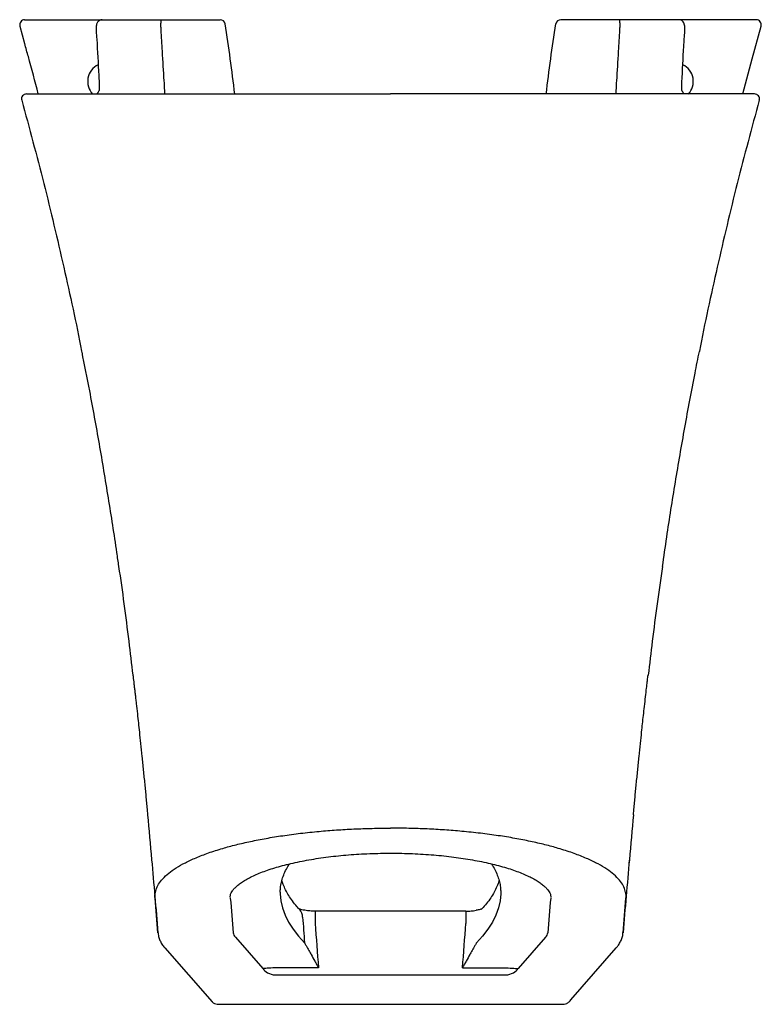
# Model space of a CAD drawing. Header units: millimetres. Extents: x 3814.653 to 3814.953, y 2107.314 to 2107.713.
import ezdxf

# ---------------------------------------------------------------- set-up
doc = ezdxf.new("R2010")
doc.units = ezdxf.units.MM
doc.layers.add('SANINDUSA', color=3, linetype='Continuous')

msp = doc.modelspace()

# ---------------------------------------------------------------- linework, layer by layer
at = {"layer": 'SANINDUSA'}
for p, q in [((3814.655748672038, 2107.712590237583), (3814.686038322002, 2107.712590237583)), ((3814.686038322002, 2107.712590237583), (3814.710100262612, 2107.712590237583)), ((3814.919364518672, 2107.712590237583), (3814.895302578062, 2107.712590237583)), ((3814.949654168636, 2107.712590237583), (3814.919364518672, 2107.712590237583)), ((3814.652740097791, 2107.710038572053), (3814.654717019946, 2107.702962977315)), ((3814.6528120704, 2107.710058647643), (3814.65279256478, 2107.710055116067)), ((3814.948998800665, 2107.696781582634), (3814.952628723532, 2107.710048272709)), ((3814.95259071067, 2107.710058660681), (3814.952610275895, 2107.710055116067)), ((3814.945162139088, 2107.682651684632), (3814.948962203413, 2107.696791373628)), ((3814.684830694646, 2107.687404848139), (3814.684830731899, 2107.687412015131)), ((3814.920492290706, 2107.684967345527), (3814.920502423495, 2107.685174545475)), ((3814.684249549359, 2107.683039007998), (3814.68398059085, 2107.682590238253)), ((3814.921452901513, 2107.682590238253), (3814.921137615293, 2107.68302682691)), ((3814.899176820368, 2107.372602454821), (3814.899050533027, 2107.371176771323)), ((3814.737912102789, 2107.357639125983), (3814.737904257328, 2107.357428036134)), ((3814.86749324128, 2107.357571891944), (3814.867498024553, 2107.357443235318)), ((3814.772203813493, 2107.351924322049), (3814.772203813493, 2107.346973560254)), ((3814.833199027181, 2107.351924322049), (3814.772203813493, 2107.351924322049)), ((3814.833199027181, 2107.351924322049), (3814.833199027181, 2107.346973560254)), ((3814.7399372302, 2107.341382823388), (3814.751107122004, 2107.328721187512)), ((3814.865465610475, 2107.341382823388), (3814.85429571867, 2107.328721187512)), ((3814.711383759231, 2107.337076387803), (3814.730568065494, 2107.31521122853)), ((3814.773585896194, 2107.329056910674), (3814.755961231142, 2107.329056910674)), ((3814.756162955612, 2107.326140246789), (3814.849239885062, 2107.326140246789)), ((3814.83181694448, 2107.329056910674), (3814.849441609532, 2107.329056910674)), ((3814.733113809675, 2107.314256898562), (3814.872289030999, 2107.314256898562))]:
    msp.add_line(p, q, dxfattribs=at)
at = {"layer": 'SANINDUSA', "flags": 128}
for points in [[(3814.758096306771, 2107.359623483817), (3814.758106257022, 2107.358963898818), (3814.758382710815, 2107.356092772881), (3814.759037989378, 2107.353226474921), (3814.760071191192, 2107.350368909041), (3814.761480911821, 2107.347523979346), (3814.763265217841, 2107.34469558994), (3814.765421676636, 2107.341887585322), (3814.767947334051, 2107.339103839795)], [(3814.847306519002, 2107.359649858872), (3814.847296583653, 2107.358963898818), (3814.84702012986, 2107.356092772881), (3814.846364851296, 2107.353226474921), (3814.845331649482, 2107.350368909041), (3814.843921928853, 2107.347523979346), (3814.842137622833, 2107.34469558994), (3814.839981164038, 2107.341887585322), (3814.837455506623, 2107.339103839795)], [(3814.875337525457, 2107.315643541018), (3814.875709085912, 2107.316069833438), (3814.894019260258, 2107.337077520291)], [(3814.755961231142, 2107.329056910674), (3814.755130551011, 2107.328999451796), (3814.754323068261, 2107.328943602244), (3814.753561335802, 2107.328890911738), (3814.752866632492, 2107.328842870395), (3814.75225835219, 2107.328800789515), (3814.751753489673, 2107.328765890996), (3814.751366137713, 2107.328739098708), (3814.751107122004, 2107.328721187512)], [(3814.849441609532, 2107.329056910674), (3814.850272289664, 2107.328999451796), (3814.851079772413, 2107.328943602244), (3814.851841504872, 2107.328890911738), (3814.852536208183, 2107.328842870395), (3814.853144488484, 2107.328800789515), (3814.853649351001, 2107.328765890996), (3814.854036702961, 2107.328739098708), (3814.85429571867, 2107.328721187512)]]:
    msp.add_lwpolyline(points, dxfattribs=at)
at = {"layer": 'SANINDUSA'}
for centre, radius, start, end in [((3814.654710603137, 2107.710590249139), 0.001999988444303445, 89.99845263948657, 195.5862934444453), ((3814.733817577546, 2107.710615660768), 0.001974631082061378, 8.56918062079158, 89.5752183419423), ((3814.871585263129, 2107.710615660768), 0.001974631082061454, 90.42478165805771, 171.4308193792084), ((3814.950692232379, 2107.710590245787), 0.00199999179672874, 344.375826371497, 90.00139957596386), ((3814.687701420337, 2107.687590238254), 0.007500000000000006, 115.6936557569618, 222.7614033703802), ((3814.917701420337, 2107.687590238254), 0.007500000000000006, 317.2385966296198, 64.30634424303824), ((3814.655466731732, 2107.680590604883), 0.001999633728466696, 90.0342879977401, 195.8715911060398), ((3814.949936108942, 2107.680590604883), 0.001999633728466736, 344.1284088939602, 89.96571200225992), ((3814.762700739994, 2107.349571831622), 0.004451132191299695, 359.532161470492, 42.77092650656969), ((3814.742210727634, 2107.343576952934), 0.003159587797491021, 186.5321868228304, 223.9822412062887), ((3814.86319211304, 2107.343576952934), 0.003159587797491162, 316.0177587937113, 353.4678131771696)]:
    msp.add_arc(centre, radius, start, end, dxfattribs=at)
for centre, major_axis, ratio, start_param, end_param in [((3815.035570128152, 2107.596467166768), (0, 0.974520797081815), 0.2847284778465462, 1.826977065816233, 1.838058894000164), ((3815.035570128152, 2107.596467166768), (0, -0.9731207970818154), 0.2799999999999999, 4.971669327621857, 4.990767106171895), ((3814.569832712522, 2107.596467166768), (0, -0.9731207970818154), 0.2799999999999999, 1.292418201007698, 1.311515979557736), ((3814.755961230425, 2107.32905690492), (0.005024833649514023, -0.0006837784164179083), 0.5684353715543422, 3.49112360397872, 4.829624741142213), ((3814.849441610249, 2107.32905690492), (0.005024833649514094, 0.0006837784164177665), 0.5684353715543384, 4.595153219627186, 5.93365435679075)]:
    msp.add_ellipse(centre, major_axis=major_axis, ratio=ratio, start_param=start_param, end_param=end_param, dxfattribs=at)
for points, knots in [([(3814.654713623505, 2107.712590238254), (3814.654702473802, 2107.712590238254), (3814.654722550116, 2107.712590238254), (3814.654819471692, 2107.712590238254), (3814.654896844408, 2107.712590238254), (3814.655091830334, 2107.712590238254), (3814.655210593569, 2107.712590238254), (3814.655469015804, 2107.712590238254), (3814.655607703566, 2107.712590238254), (3814.655748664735, 2107.712590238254)], [0, 0, 0, 0, 0.25, 0.25, 0.5, 0.5, 0.75, 0.75, 1, 1, 1, 1]), ([(3814.686027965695, 2107.712579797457), (3814.686007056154, 2107.712583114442), (3814.68570660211, 2107.712630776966), (3814.685162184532, 2107.712437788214), (3814.684565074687, 2107.712048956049), (3814.684166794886, 2107.711557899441), (3814.683908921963, 2107.71101748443), (3814.683736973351, 2107.710374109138), (3814.683648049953, 2107.70957055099), (3814.683627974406, 2107.708713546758), (3814.683668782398, 2107.708166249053), (3814.683683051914, 2107.707974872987)], [0, 0, 0, 0, 0.01001510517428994, 0.1439093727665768, 0.2521039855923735, 0.3523603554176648, 0.4559260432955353, 0.5769894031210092, 0.7522482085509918, 0.9133675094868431, 1, 1, 1, 1]), ([(3814.709907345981, 2107.708458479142), (3814.709880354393, 2107.709040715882), (3814.709864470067, 2107.70958677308), (3814.709857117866, 2107.710352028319), (3814.709857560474, 2107.71059196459), (3814.709863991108, 2107.711036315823), (3814.709869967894, 2107.711241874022), (3814.709896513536, 2107.711806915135), (3814.709924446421, 2107.712094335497), (3814.710000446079, 2107.712491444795), (3814.710046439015, 2107.712590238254), (3814.710100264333, 2107.712590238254)], [0, 0, 0, 0, 0.2499999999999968, 0.2499999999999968, 0.3749999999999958, 0.3749999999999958, 0.4999999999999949, 0.4999999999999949, 0.7499999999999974, 0.7499999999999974, 1, 1, 1, 1]), ([(3814.710100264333, 2107.712590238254), (3814.714211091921, 2107.712590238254), (3814.718218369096, 2107.712590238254), (3814.726102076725, 2107.712590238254), (3814.729978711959, 2107.712590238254), (3814.733832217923, 2107.712590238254)], [0, 0, 0, 0, 0.5, 0.5, 1, 1, 1, 1]), ([(3814.895302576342, 2107.712590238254), (3814.891191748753, 2107.712590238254), (3814.887184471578, 2107.712590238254), (3814.879300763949, 2107.712590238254), (3814.875424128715, 2107.712590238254), (3814.87157062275, 2107.712590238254)], [0, 0, 0, 0, 0.5, 0.5, 1, 1, 1, 1]), ([(3814.895495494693, 2107.708458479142), (3814.895522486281, 2107.709040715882), (3814.895538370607, 2107.70958677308), (3814.895545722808, 2107.710352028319), (3814.8955452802, 2107.71059196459), (3814.895538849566, 2107.711036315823), (3814.89553287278, 2107.711241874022), (3814.895506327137, 2107.711806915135), (3814.895478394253, 2107.712094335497), (3814.895402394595, 2107.712491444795), (3814.895356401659, 2107.712590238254), (3814.895302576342, 2107.712590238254)], [0, 0, 0, 0, 0.2499999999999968, 0.2499999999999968, 0.3749999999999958, 0.3749999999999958, 0.4999999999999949, 0.4999999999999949, 0.7499999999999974, 0.7499999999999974, 1, 1, 1, 1]), ([(3814.921720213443, 2107.707975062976), (3814.92173362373, 2107.708151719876), (3814.92177492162, 2107.708695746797), (3814.921756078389, 2107.709561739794), (3814.921662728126, 2107.710402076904), (3814.92147166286, 2107.711093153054), (3814.92114905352, 2107.711704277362), (3814.920641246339, 2107.712212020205), (3814.920016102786, 2107.71254615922), (3814.919561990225, 2107.712557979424), (3814.919363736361, 2107.712563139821)], [0, 0, 0, 0, 0.07986838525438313, 0.2459601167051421, 0.4252858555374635, 0.5583339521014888, 0.6763187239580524, 0.7885858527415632, 0.9077020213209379, 0.9999999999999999, 0.9999999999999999, 0.9999999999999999, 0.9999999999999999]), ([(3814.950689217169, 2107.712590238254), (3814.950700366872, 2107.712590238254), (3814.950680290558, 2107.712590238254), (3814.950583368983, 2107.712590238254), (3814.950505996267, 2107.712590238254), (3814.95031101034, 2107.712590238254), (3814.950192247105, 2107.712590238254), (3814.949933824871, 2107.712590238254), (3814.949795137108, 2107.712590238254), (3814.949654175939, 2107.712590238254)], [0, 0, 0, 0, 0.25, 0.25, 0.5, 0.5, 0.75, 0.75, 1, 1, 1, 1]), ([(3814.68365117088, 2107.707979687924), (3814.683728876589, 2107.706884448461), (3814.684151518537, 2107.70092743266), (3814.684491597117, 2107.694066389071), (3814.684795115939, 2107.688302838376), (3814.684842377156, 2107.687405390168)], [0, 0, 0, 0, 0.1598034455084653, 0.8691721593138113, 1, 1, 1, 1]), ([(3814.920572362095, 2107.687404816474), (3814.920810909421, 2107.692226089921), (3814.921150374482, 2107.699087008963), (3814.921620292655, 2107.705941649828), (3814.921759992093, 2107.707979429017)], [0, 0, 0, 0, 0.7027153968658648, 1, 1, 1, 1]), ([(3814.660240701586, 2107.682651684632), (3814.658906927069, 2107.687660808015), (3814.65710156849, 2107.694441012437), (3814.655232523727, 2107.701203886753), (3814.654744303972, 2107.702970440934)], [0, 0, 0, 0, 0.738786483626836, 0.9999999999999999, 0.9999999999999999, 0.9999999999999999, 0.9999999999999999]), ([(3814.684905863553, 2107.684972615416), (3814.684911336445, 2107.684890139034), (3814.684928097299, 2107.684637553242), (3814.684910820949, 2107.684242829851), (3814.68486858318, 2107.684024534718), (3814.684631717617, 2107.683593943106), (3814.684400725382, 2107.683222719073), (3814.684269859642, 2107.683012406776)], [0, 0, 0, 0, 0.09288768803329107, 0.2844706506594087, 0.4694209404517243, 0.6994071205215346, 1, 1, 1, 1]), ([(3814.684821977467, 2107.687411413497), (3814.684838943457, 2107.687127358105), (3814.684876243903, 2107.686502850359), (3814.684880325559, 2107.685914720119), (3814.684882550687, 2107.685594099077)], [0, 0, 0, 0, 0.4548468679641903, 1, 1, 1, 1]), ([(3814.684887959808, 2107.685771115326), (3814.684888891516, 2107.685603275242), (3814.684890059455, 2107.685392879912), (3814.684899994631, 2107.685196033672), (3814.684902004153, 2107.685156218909)], [0, 0, 0, 0, 0.7977367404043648, 1, 1, 1, 1]), ([(3814.684900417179, 2107.685174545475), (3814.684902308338, 2107.685132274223), (3814.684905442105, 2107.685062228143), (3814.684908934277, 2107.684994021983), (3814.684910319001, 2107.684966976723)], [0, 0, 0, 0, 0.6034777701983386, 1, 1, 1, 1]), ([(3814.71140210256, 2107.682590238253), (3814.711389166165, 2107.683269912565), (3814.711360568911, 2107.684772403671), (3814.711243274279, 2107.686763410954), (3814.711179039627, 2107.68785375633)], [0, 0, 0, 0, 0.452364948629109, 1, 1, 1, 1]), ([(3814.894000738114, 2107.682590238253), (3814.894013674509, 2107.683269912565), (3814.894042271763, 2107.684772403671), (3814.894159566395, 2107.686763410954), (3814.894223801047, 2107.68785375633)], [0, 0, 0, 0, 0.452364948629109, 1, 1, 1, 1]), ([(3814.921130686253, 2107.68301213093), (3814.921114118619, 2107.68304271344), (3814.920976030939, 2107.683297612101), (3814.920733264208, 2107.683645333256), (3814.920531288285, 2107.684040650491), (3814.920485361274, 2107.684279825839), (3814.920476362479, 2107.684698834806), (3814.920492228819, 2107.68495153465), (3814.920493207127, 2107.684967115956)], [0, 0, 0, 0, 0.0406413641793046, 0.3387370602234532, 0.5389768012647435, 0.7166119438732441, 0.9825264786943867, 1, 1, 1, 1]), ([(3814.920496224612, 2107.685162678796), (3814.920504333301, 2107.685304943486), (3814.920515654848, 2107.685503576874), (3814.920515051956, 2107.68571197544), (3814.920514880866, 2107.685771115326)], [0, 0, 0, 0, 0.7162174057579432, 1, 1, 1, 1]), ([(3814.920516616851, 2107.685588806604), (3814.92051747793, 2107.685710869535), (3814.920521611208, 2107.686296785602), (3814.920552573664, 2107.68691766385), (3814.920577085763, 2107.687409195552)], [0, 0, 0, 0, 0.2083283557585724, 1, 1, 1, 1]), ([(3814.653543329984, 2107.6800437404), (3814.656576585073, 2107.668839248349), (3814.662643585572, 2107.646428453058), (3814.670579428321, 2107.612527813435), (3814.675618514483, 2107.589815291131), (3814.677788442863, 2107.57836672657), (3814.677797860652, 2107.578317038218)], [0, 0, 0, 0, 0.3328283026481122, 0.6657104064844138, 0.9985491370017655, 0.9999999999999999, 0.9999999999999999, 0.9999999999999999, 0.9999999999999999]), ([(3814.655475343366, 2107.682590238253), (3814.656373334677, 2107.682590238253), (3814.65754460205, 2107.682590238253), (3814.660443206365, 2107.682590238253), (3814.662170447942, 2107.682590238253), (3814.66417071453, 2107.682590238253)], [0, 0, 0, 0, 0.5, 0.5, 1, 1, 1, 1]), ([(3814.66417071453, 2107.682590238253), (3814.664613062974, 2107.682590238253), (3814.66525302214, 2107.682590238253), (3814.666927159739, 2107.682590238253), (3814.667953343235, 2107.682590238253), (3814.670371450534, 2107.682590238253), (3814.671763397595, 2107.682590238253), (3814.674910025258, 2107.682590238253), (3814.676664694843, 2107.682590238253), (3814.679573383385, 2107.682590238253), (3814.680589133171, 2107.682590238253), (3814.682183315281, 2107.682590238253), (3814.682727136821, 2107.682590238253), (3814.683833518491, 2107.682590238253), (3814.684396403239, 2107.682590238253), (3814.687258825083, 2107.682590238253), (3814.68970204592, 2107.682590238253), (3814.694888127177, 2107.682590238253), (3814.697631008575, 2107.682590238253), (3814.703417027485, 2107.682590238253), (3814.706460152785, 2107.682590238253), (3814.710456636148, 2107.682590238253), (3814.711265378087, 2107.682590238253), (3814.712893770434, 2107.682590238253), (3814.713714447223, 2107.682590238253), (3814.716195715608, 2107.682590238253), (3814.717875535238, 2107.682590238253), (3814.722990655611, 2107.682590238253), (3814.726501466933, 2107.682590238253), (3814.733721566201, 2107.682590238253), (3814.737430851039, 2107.682590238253), (3814.743145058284, 2107.682590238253), (3814.745074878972, 2107.682590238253), (3814.748007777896, 2107.682590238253), (3814.748991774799, 2107.682590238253), (3814.750972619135, 2107.682590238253), (3814.751970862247, 2107.682590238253), (3814.756974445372, 2107.682590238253), (3814.7610137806, 2107.682590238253), (3814.769162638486, 2107.682590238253), (3814.773272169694, 2107.682590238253), (3814.781560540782, 2107.682590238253), (3814.785739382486, 2107.682590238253), (3814.79416718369, 2107.682590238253), (3814.798416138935, 2107.682590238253), (3814.802701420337, 2107.682590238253)], [0, 0, 0, 0, 0.06249999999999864, 0.06249999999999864, 0.1249999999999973, 0.1249999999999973, 0.1874999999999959, 0.1874999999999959, 0.2499999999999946, 0.2499999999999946, 0.2812499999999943, 0.2812499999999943, 0.2968749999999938, 0.2968749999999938, 0.3124999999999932, 0.3124999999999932, 0.3749999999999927, 0.3749999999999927, 0.4374999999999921, 0.4374999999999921, 0.4999999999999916, 0.4999999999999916, 0.5156249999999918, 0.5156249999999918, 0.531249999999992, 0.531249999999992, 0.5624999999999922, 0.5624999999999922, 0.6249999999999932, 0.6249999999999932, 0.6874999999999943, 0.6874999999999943, 0.7187499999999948, 0.7187499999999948, 0.734374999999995, 0.734374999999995, 0.7499999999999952, 0.7499999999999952, 0.8124999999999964, 0.8124999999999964, 0.8749999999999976, 0.8749999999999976, 0.9374999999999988, 0.9374999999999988, 1, 1, 1, 1]), ([(3814.941232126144, 2107.682590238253), (3814.940789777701, 2107.682590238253), (3814.940149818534, 2107.682590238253), (3814.938475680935, 2107.682590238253), (3814.93744949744, 2107.682590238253), (3814.93503139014, 2107.682590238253), (3814.933639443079, 2107.682590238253), (3814.930492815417, 2107.682590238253), (3814.928738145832, 2107.682590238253), (3814.925829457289, 2107.682590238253), (3814.924813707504, 2107.682590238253), (3814.923219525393, 2107.682590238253), (3814.922675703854, 2107.682590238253), (3814.921569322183, 2107.682590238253), (3814.921006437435, 2107.682590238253), (3814.918144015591, 2107.682590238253), (3814.915700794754, 2107.682590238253), (3814.910514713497, 2107.682590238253), (3814.907771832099, 2107.682590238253), (3814.90198581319, 2107.682590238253), (3814.89894268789, 2107.682590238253), (3814.894946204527, 2107.682590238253), (3814.894137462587, 2107.682590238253), (3814.89250907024, 2107.682590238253), (3814.891688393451, 2107.682590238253), (3814.889207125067, 2107.682590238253), (3814.887527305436, 2107.682590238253), (3814.882412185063, 2107.682590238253), (3814.878901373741, 2107.682590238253), (3814.871681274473, 2107.682590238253), (3814.867971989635, 2107.682590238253), (3814.86225778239, 2107.682590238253), (3814.860327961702, 2107.682590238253), (3814.857395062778, 2107.682590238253), (3814.856411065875, 2107.682590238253), (3814.85443022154, 2107.682590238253), (3814.853431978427, 2107.682590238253), (3814.848428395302, 2107.682590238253), (3814.844389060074, 2107.682590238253), (3814.836240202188, 2107.682590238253), (3814.83213067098, 2107.682590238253), (3814.823842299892, 2107.682590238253), (3814.819663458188, 2107.682590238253), (3814.811235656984, 2107.682590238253), (3814.806986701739, 2107.682590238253), (3814.802701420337, 2107.682590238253)], [0, 0, 0, 0, 0.06249999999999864, 0.06249999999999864, 0.1249999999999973, 0.1249999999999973, 0.1874999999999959, 0.1874999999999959, 0.2499999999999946, 0.2499999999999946, 0.2812499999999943, 0.2812499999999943, 0.2968749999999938, 0.2968749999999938, 0.3124999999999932, 0.3124999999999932, 0.3749999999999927, 0.3749999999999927, 0.4374999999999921, 0.4374999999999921, 0.4999999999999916, 0.4999999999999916, 0.5156249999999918, 0.5156249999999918, 0.531249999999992, 0.531249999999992, 0.5624999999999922, 0.5624999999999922, 0.6249999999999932, 0.6249999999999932, 0.6874999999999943, 0.6874999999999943, 0.7187499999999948, 0.7187499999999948, 0.734374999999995, 0.734374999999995, 0.7499999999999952, 0.7499999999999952, 0.8124999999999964, 0.8124999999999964, 0.8749999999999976, 0.8749999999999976, 0.9374999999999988, 0.9374999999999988, 1, 1, 1, 1]), ([(3814.95185951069, 2107.6800437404), (3814.948826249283, 2107.66883924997), (3814.942759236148, 2107.646428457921), (3814.934823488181, 2107.612527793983), (3814.929791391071, 2107.58984791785), (3814.927626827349, 2107.578432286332), (3814.927623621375, 2107.578415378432)], [0, 0, 0, 0, 0.3331471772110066, 0.6663482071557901, 0.9995058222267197, 1, 1, 1, 1]), ([(3814.949927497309, 2107.682590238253), (3814.949029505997, 2107.682590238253), (3814.947858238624, 2107.682590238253), (3814.94495963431, 2107.682590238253), (3814.943232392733, 2107.682590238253), (3814.941232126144, 2107.682590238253)], [0, 0, 0, 0, 0.5, 0.5, 1, 1, 1, 1]), ([(3814.677779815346, 2107.578263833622), (3814.678832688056, 2107.572987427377), (3814.681302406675, 2107.56061058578), (3814.684867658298, 2107.540917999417), (3814.688523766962, 2107.519105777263), (3814.691121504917, 2107.502589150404), (3814.692413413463, 2107.493355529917), (3814.692668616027, 2107.491531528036)], [0, 0, 0, 0, 0.1833508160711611, 0.4300851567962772, 0.6818908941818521, 0.9371609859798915, 1, 1, 1, 1]), ([(3814.912717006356, 2107.491385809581), (3814.913286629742, 2107.495359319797), (3814.914917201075, 2107.506733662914), (3814.917913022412, 2107.525501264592), (3814.921727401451, 2107.547612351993), (3814.924976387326, 2107.565243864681), (3814.927059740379, 2107.575450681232), (3814.92765358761, 2107.578360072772)], [0, 0, 0, 0, 0.1365464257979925, 0.3908699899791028, 0.6459822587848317, 0.8990893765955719, 1, 1, 1, 1]), ([(3814.692702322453, 2107.491492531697), (3814.692708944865, 2107.491449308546), (3814.69425658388, 2107.481348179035), (3814.69618671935, 2107.466652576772), (3814.697914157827, 2107.451989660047), (3814.698452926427, 2107.447416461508)], [0, 0, 0, 0, 0.002948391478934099, 0.6890308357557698, 1, 1, 1, 1]), ([(3814.912680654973, 2107.491362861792), (3814.911259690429, 2107.481291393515), (3814.909195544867, 2107.466661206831), (3814.907485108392, 2107.452002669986), (3814.906952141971, 2107.447435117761)], [0, 0, 0, 0, 0.6884032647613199, 0.9999999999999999, 0.9999999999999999, 0.9999999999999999, 0.9999999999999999]), ([(3814.698508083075, 2107.447423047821), (3814.698563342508, 2107.446960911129), (3814.69866666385, 2107.446096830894), (3814.698829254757, 2107.444723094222), (3814.698994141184, 2107.443321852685), (3814.699179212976, 2107.441737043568), (3814.699387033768, 2107.439942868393), (3814.699611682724, 2107.437985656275), (3814.699921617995, 2107.435258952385), (3814.700293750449, 2107.431936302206), (3814.700710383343, 2107.428147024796), (3814.70113721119, 2107.424199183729), (3814.701621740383, 2107.419631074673), (3814.702062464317, 2107.415381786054), (3814.702431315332, 2107.411762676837), (3814.702720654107, 2107.4088895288), (3814.703003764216, 2107.406046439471), (3814.703279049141, 2107.403252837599), (3814.703546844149, 2107.400507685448), (3814.703808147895, 2107.397802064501), (3814.70406145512, 2107.395149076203), (3814.704282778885, 2107.392808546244), (3814.704403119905, 2107.391504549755), (3814.704453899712, 2107.390954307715)], [0, 0, 0, 0, 0.02233434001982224, 0.04175963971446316, 0.0634650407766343, 0.08886595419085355, 0.1179793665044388, 0.1508116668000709, 0.1850727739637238, 0.2525501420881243, 0.3142002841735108, 0.3728882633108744, 0.4434728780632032, 0.520186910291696, 0.5613263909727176, 0.6036873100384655, 0.6481713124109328, 0.6964130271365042, 0.74965694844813, 0.8087940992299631, 0.8744408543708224, 0.9470183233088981, 1, 1, 1, 1]), ([(3814.900948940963, 2107.390954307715), (3814.900999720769, 2107.391504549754), (3814.90112006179, 2107.392808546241), (3814.901341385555, 2107.395149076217), (3814.901594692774, 2107.397802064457), (3814.901855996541, 2107.400507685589), (3814.902123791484, 2107.403252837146), (3814.902399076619, 2107.40604644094), (3814.902682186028, 2107.408889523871), (3814.90297152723, 2107.411762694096), (3814.90334036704, 2107.415381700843), (3814.903781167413, 2107.419631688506), (3814.904252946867, 2107.42407966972), (3814.904655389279, 2107.42780497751), (3814.90502849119, 2107.431206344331), (3814.90543702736, 2107.4348700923), (3814.905854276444, 2107.438545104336), (3814.906210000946, 2107.441623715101), (3814.906476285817, 2107.443897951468), (3814.906686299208, 2107.445677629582), (3814.906820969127, 2107.446806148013), (3814.906896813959, 2107.447441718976)], [0, 0, 0, 0, 0.05296912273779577, 0.1255293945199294, 0.191160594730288, 0.2502837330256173, 0.3035150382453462, 0.3517453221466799, 0.3962187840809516, 0.4385696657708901, 0.4796993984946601, 0.556395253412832, 0.6269631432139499, 0.6803322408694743, 0.7356438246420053, 0.7957665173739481, 0.8603522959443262, 0.9173084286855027, 0.9460695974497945, 0.9696269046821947, 1, 1, 1, 1]), ([(3814.704423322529, 2107.390951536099), (3814.704982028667, 2107.384886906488), (3814.706447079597, 2107.368984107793), (3814.707804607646, 2107.353050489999), (3814.708644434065, 2107.343193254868)], [0, 0, 0, 0, 0.3813561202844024, 1, 1, 1, 1]), ([(3814.900979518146, 2107.390951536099), (3814.900420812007, 2107.384886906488), (3814.898955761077, 2107.368984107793), (3814.897598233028, 2107.353050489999), (3814.896758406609, 2107.343193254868)], [0, 0, 0, 0, 0.3813561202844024, 1, 1, 1, 1]), ([(3814.707606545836, 2107.359506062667), (3814.707675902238, 2107.359870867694), (3814.707887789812, 2107.360985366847), (3814.708815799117, 2107.3628437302), (3814.710505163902, 2107.365082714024), (3814.712890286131, 2107.367304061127), (3814.715938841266, 2107.369478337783), (3814.719628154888, 2107.371572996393), (3814.72397183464, 2107.37359376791), (3814.729009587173, 2107.375532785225), (3814.7344644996, 2107.37728221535), (3814.740175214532, 2107.378828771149), (3814.746046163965, 2107.380185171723), (3814.752352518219, 2107.38141728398), (3814.759112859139, 2107.382521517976), (3814.766280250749, 2107.383476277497), (3814.773550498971, 2107.3842401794), (3814.780768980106, 2107.384815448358), (3814.787929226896, 2107.3852189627), (3814.795256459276, 2107.385476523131), (3814.800219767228, 2107.385508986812), (3814.802701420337, 2107.385525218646)], [0, 0, 0, 0, 0.02791586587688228, 0.08528448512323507, 0.1426511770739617, 0.2013803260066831, 0.2601064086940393, 0.3177362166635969, 0.3753625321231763, 0.4346932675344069, 0.4940199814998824, 0.5449427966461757, 0.596193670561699, 0.6479121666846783, 0.6996289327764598, 0.7529222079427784, 0.8062141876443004, 0.8540024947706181, 0.901790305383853, 0.9508951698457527, 1, 1, 1, 1]), ([(3814.897796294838, 2107.359506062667), (3814.897726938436, 2107.359870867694), (3814.897515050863, 2107.360985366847), (3814.896587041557, 2107.3628437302), (3814.894897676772, 2107.365082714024), (3814.892512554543, 2107.367304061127), (3814.889463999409, 2107.369478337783), (3814.885774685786, 2107.371572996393), (3814.881431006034, 2107.37359376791), (3814.876393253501, 2107.375532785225), (3814.870938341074, 2107.37728221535), (3814.865227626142, 2107.378828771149), (3814.859356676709, 2107.380185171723), (3814.853050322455, 2107.38141728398), (3814.846289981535, 2107.382521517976), (3814.839122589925, 2107.383476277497), (3814.831852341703, 2107.3842401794), (3814.824633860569, 2107.384815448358), (3814.817473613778, 2107.3852189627), (3814.810146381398, 2107.385476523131), (3814.805183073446, 2107.385508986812), (3814.802701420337, 2107.385525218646)], [0, 0, 0, 0, 0.02791586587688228, 0.08528448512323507, 0.1426511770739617, 0.2013803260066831, 0.2601064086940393, 0.3177362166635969, 0.3753625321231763, 0.4346932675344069, 0.4940199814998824, 0.5449427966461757, 0.596193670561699, 0.6479121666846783, 0.6996289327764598, 0.7529222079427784, 0.8062141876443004, 0.8540024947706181, 0.901790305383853, 0.9508951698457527, 1, 1, 1, 1]), ([(3814.737887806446, 2107.357639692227), (3814.737896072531, 2107.357878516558), (3814.737913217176, 2107.358373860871), (3814.737991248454, 2107.358696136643), (3814.738275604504, 2107.359410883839), (3814.738763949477, 2107.360204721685), (3814.739541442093, 2107.361157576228), (3814.740626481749, 2107.362195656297), (3814.741987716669, 2107.363264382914), (3814.743630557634, 2107.364348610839), (3814.745554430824, 2107.365434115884), (3814.747756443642, 2107.366507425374), (3814.750212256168, 2107.367550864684), (3814.752910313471, 2107.3685466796), (3814.755838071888, 2107.369494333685), (3814.758986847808, 2107.370390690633), (3814.762367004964, 2107.371235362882), (3814.765944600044, 2107.372016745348), (3814.769685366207, 2107.37272579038), (3814.77355796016, 2107.373355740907), (3814.777533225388, 2107.373902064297), (3814.781587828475, 2107.374361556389), (3814.785726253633, 2107.374735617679), (3814.789955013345, 2107.375029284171), (3814.794271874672, 2107.375239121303), (3814.79853304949, 2107.375367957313), (3814.801350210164, 2107.375381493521), (3814.802701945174, 2107.375387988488)], [0, 0, 0, 0, 0.03870746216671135, 0.0802829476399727, 0.1215854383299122, 0.1643123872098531, 0.2096833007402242, 0.2528917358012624, 0.2950730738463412, 0.3367426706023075, 0.3781085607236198, 0.4192558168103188, 0.4601915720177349, 0.5006355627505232, 0.540034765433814, 0.5798106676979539, 0.6197113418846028, 0.6594590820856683, 0.6988783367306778, 0.7378418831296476, 0.7762676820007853, 0.8141200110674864, 0.851481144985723, 0.8890898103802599, 0.9270357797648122, 0.9649901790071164, 1, 1, 1, 1]), ([(3814.802701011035, 2107.375386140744), (3814.803847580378, 2107.375382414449), (3814.806474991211, 2107.375373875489), (3814.810543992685, 2107.375261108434), (3814.814889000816, 2107.375061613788), (3814.819149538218, 2107.374777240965), (3814.823310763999, 2107.374412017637), (3814.82733569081, 2107.373967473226), (3814.831233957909, 2107.373445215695), (3814.83502393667, 2107.372845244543), (3814.838707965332, 2107.372166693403), (3814.842260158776, 2107.371413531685), (3814.845651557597, 2107.370591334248), (3814.848851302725, 2107.369707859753), (3814.851825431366, 2107.368773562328), (3814.854542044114, 2107.367801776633), (3814.856984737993, 2107.366801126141), (3814.859196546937, 2107.365766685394), (3814.861163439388, 2107.364709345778), (3814.86287193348, 2107.363641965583), (3814.864301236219, 2107.362589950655), (3814.86544923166, 2107.361575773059), (3814.866322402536, 2107.360620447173), (3814.866932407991, 2107.359761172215), (3814.867307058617, 2107.359004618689), (3814.867453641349, 2107.358520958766), (3814.867518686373, 2107.358138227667), (3814.867509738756, 2107.357709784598), (3814.867506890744, 2107.357573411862)], [0, 0, 0, 0, 0.02963514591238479, 0.06791015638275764, 0.1055838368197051, 0.1434641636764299, 0.1811767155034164, 0.2184695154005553, 0.2556241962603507, 0.2933854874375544, 0.3317447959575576, 0.3706431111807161, 0.4099809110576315, 0.4496182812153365, 0.4893764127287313, 0.5289774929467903, 0.5681856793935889, 0.6076422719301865, 0.6481810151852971, 0.6889677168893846, 0.7300239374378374, 0.771395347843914, 0.8132132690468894, 0.8558034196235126, 0.8999021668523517, 0.9400095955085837, 0.9809051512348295, 1, 1, 1, 1]), ([(3814.758125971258, 2107.359623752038), (3814.758130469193, 2107.36019253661), (3814.758141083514, 2107.361534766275), (3814.758524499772, 2107.363653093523), (3814.759211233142, 2107.365981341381), (3814.760240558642, 2107.368304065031), (3814.761139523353, 2107.370006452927), (3814.761795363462, 2107.370944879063), (3814.761904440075, 2107.371100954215)], [0, 0, 0, 0, 0.1542703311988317, 0.3640503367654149, 0.5694610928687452, 0.7684020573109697, 0.9614815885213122, 0.9999999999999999, 0.9999999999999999, 0.9999999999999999, 0.9999999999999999]), ([(3814.843496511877, 2107.371095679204), (3814.843650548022, 2107.370872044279), (3814.844322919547, 2107.369895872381), (3814.845214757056, 2107.368196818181), (3814.846181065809, 2107.365990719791), (3814.846842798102, 2107.363787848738), (3814.847242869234, 2107.361673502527), (3814.847273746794, 2107.360292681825), (3814.847288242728, 2107.35964443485)], [0, 0, 0, 0, 0.05539370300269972, 0.2417948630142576, 0.4310889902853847, 0.6246279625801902, 0.8237759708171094, 1, 1, 1, 1]), ([(3814.765966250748, 2107.352596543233), (3814.765595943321, 2107.353001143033), (3814.764530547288, 2107.354165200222), (3814.763002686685, 2107.356074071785), (3814.761470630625, 2107.358312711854), (3814.760237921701, 2107.360529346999), (3814.759326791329, 2107.362565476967), (3814.758957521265, 2107.363842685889), (3814.758794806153, 2107.36440547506)], [0, 0, 0, 0, 0.09884125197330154, 0.2843720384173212, 0.4706493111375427, 0.6587034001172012, 0.8496111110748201, 0.9999999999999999, 0.9999999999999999, 0.9999999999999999, 0.9999999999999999]), ([(3814.846619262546, 2107.364389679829), (3814.846609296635, 2107.364343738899), (3814.846434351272, 2107.36353727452), (3814.845806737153, 2107.361951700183), (3814.84471474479, 2107.359640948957), (3814.843299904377, 2107.357336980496), (3814.841638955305, 2107.355085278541), (3814.840279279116, 2107.353502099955), (3814.839522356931, 2107.352688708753), (3814.839436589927, 2107.352596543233)], [0, 0, 0, 0, 0.01242622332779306, 0.2181345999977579, 0.4173012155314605, 0.6111063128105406, 0.8011584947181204, 0.9774692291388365, 1, 1, 1, 1]), ([(3814.707450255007, 2107.357242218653), (3814.707415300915, 2107.357801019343), (3814.707368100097, 2107.358555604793), (3814.707557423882, 2107.359310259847), (3814.707606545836, 2107.359506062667)], [0, 0, 0, 0, 0.7405399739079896, 1, 1, 1, 1]), ([(3814.897952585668, 2107.357242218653), (3814.897987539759, 2107.357801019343), (3814.898034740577, 2107.358555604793), (3814.897845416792, 2107.359310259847), (3814.897796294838, 2107.359506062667)], [0, 0, 0, 0, 0.7405399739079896, 1, 1, 1, 1]), ([(3814.768006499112, 2107.352302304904), (3814.767792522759, 2107.352335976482), (3814.767184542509, 2107.352431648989), (3814.766458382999, 2107.352618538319), (3814.765856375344, 2107.352810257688), (3814.765573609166, 2107.35294019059), (3814.765578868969, 2107.352937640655), (3814.76558079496, 2107.35293670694)], [0, 0, 0, 0, 0.1499756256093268, 0.4261322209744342, 0.6578637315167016, 0.8747193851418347, 1, 1, 1, 1]), ([(3814.772203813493, 2107.351924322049), (3814.771509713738, 2107.351944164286), (3814.77010046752, 2107.351984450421), (3814.768704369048, 2107.352162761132), (3814.768021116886, 2107.352290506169), (3814.768004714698, 2107.352293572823)], [0, 0, 0, 0, 0.4864606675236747, 0.9876719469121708, 1, 1, 1, 1]), ([(3814.833199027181, 2107.351924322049), (3814.833893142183, 2107.351944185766), (3814.835302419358, 2107.351984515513), (3814.836704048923, 2107.352163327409), (3814.837392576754, 2107.352292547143), (3814.837414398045, 2107.352296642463)], [0, 0, 0, 0, 0.4844856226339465, 0.9836619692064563, 1, 1, 1, 1]), ([(3814.839827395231, 2107.352939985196), (3814.839826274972, 2107.352939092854), (3814.839823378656, 2107.352936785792), (3814.839543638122, 2107.352809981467), (3814.838973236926, 2107.35262702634), (3814.838257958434, 2107.352442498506), (3814.837661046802, 2107.352344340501), (3814.837413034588, 2107.352303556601)], [0, 0, 0, 0, 0.1322992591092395, 0.3420467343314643, 0.5733366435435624, 0.8227246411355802, 0.9999999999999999, 0.9999999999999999, 0.9999999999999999, 0.9999999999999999]), ([(3814.708682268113, 2107.343132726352), (3814.708708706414, 2107.342792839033), (3814.708778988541, 2107.341889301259), (3814.709228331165, 2107.340482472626), (3814.709975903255, 2107.338954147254), (3814.710716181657, 2107.337820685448), (3814.711263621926, 2107.337243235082), (3814.711406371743, 2107.337092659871)], [0, 0, 0, 0, 0.1471348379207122, 0.3911351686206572, 0.6416369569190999, 0.9065537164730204, 1, 1, 1, 1]), ([(3814.894002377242, 2107.337089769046), (3814.89431707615, 2107.337458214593), (3814.895007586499, 2107.338266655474), (3814.895823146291, 2107.339670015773), (3814.896424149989, 2107.341234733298), (3814.896734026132, 2107.342450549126), (3814.896738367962, 2107.343133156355), (3814.896739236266, 2107.343269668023)], [0, 0, 0, 0, 0.2147266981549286, 0.4711519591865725, 0.7114184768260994, 0.9422878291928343, 1, 1, 1, 1]), ([(3814.76799020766, 2107.339023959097), (3814.768063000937, 2107.33889407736), (3814.76814606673, 2107.338745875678), (3814.768325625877, 2107.338425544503), (3814.768422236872, 2107.338253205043), (3814.768625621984, 2107.337890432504), (3814.76873208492, 2107.337700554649), (3814.768948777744, 2107.337314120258), (3814.769059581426, 2107.337116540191), (3814.769397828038, 2107.336513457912), (3814.769631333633, 2107.336097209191), (3814.770108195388, 2107.335247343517), (3814.770349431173, 2107.334817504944), (3814.771079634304, 2107.333516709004), (3814.771575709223, 2107.332633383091), (3814.772327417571, 2107.331295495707), (3814.772578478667, 2107.330848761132), (3814.772955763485, 2107.330177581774), (3814.773081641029, 2107.329953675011), (3814.77333362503, 2107.329505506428), (3814.773460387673, 2107.329280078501), (3814.77358589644, 2107.32905690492)], [0, 0, 0, 0, 0.06249999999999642, 0.06249999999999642, 0.1249999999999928, 0.1249999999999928, 0.1874999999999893, 0.1874999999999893, 0.2499999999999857, 0.2499999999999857, 0.3749999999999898, 0.3749999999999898, 0.499999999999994, 0.499999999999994, 0.7499999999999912, 0.7499999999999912, 0.8749999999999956, 0.8749999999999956, 0.9374999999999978, 0.9374999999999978, 1, 1, 1, 1]), ([(3814.837412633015, 2107.339023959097), (3814.837339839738, 2107.33889407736), (3814.837256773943, 2107.338745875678), (3814.837077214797, 2107.338425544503), (3814.836980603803, 2107.338253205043), (3814.83677721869, 2107.337890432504), (3814.836670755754, 2107.337700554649), (3814.83645406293, 2107.337314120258), (3814.836343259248, 2107.337116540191), (3814.836005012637, 2107.336513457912), (3814.835771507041, 2107.336097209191), (3814.835294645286, 2107.335247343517), (3814.835053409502, 2107.334817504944), (3814.83432320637, 2107.333516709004), (3814.833827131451, 2107.332633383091), (3814.833075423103, 2107.331295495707), (3814.832824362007, 2107.330848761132), (3814.832447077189, 2107.330177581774), (3814.832321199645, 2107.329953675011), (3814.832069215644, 2107.329505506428), (3814.831942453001, 2107.329280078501), (3814.831816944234, 2107.32905690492)], [0, 0, 0, 0, 0.06249999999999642, 0.06249999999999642, 0.1249999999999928, 0.1249999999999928, 0.1874999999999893, 0.1874999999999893, 0.2499999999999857, 0.2499999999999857, 0.3749999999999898, 0.3749999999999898, 0.499999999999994, 0.499999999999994, 0.7499999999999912, 0.7499999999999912, 0.8749999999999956, 0.8749999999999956, 0.9374999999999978, 0.9374999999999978, 1, 1, 1, 1]), ([(3814.730568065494, 2107.31521122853), (3814.730705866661, 2107.315085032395), (3814.731117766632, 2107.314707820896), (3814.731983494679, 2107.314392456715), (3814.732726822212, 2107.31426322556), (3814.733099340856, 2107.314256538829), (3814.733113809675, 2107.314256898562)], [0, 0, 0, 0, 0.1979789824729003, 0.5917768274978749, 0.9743712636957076, 1, 1, 1, 1]), ([(3814.872289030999, 2107.314256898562), (3814.872510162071, 2107.314256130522), (3814.873082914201, 2107.3142783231), (3814.874005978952, 2107.314595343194), (3814.874834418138, 2107.315074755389), (3814.875201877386, 2107.315533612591), (3814.875324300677, 2107.315686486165)], [0, 0, 0, 0, 0.1920046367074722, 0.4985042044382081, 0.8329208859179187, 1, 1, 1, 1])]:
    msp.add_open_spline(points, degree=3, knots=knots, dxfattribs=at)
for points in [[(3814.710437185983, 2107.699848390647), (3814.710274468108, 2107.702719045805), (3814.710099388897, 2107.705589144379), (3814.709907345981, 2107.708458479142)], [(3814.739699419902, 2107.682531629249), (3814.73861248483, 2107.692020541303), (3814.737322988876, 2107.701485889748), (3814.735770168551, 2107.710909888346)], [(3814.865703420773, 2107.682531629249), (3814.866790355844, 2107.692020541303), (3814.868079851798, 2107.701485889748), (3814.869632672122, 2107.710909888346)], [(3814.894965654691, 2107.699848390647), (3814.895128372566, 2107.702719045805), (3814.895303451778, 2107.705589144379), (3814.895495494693, 2107.708458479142)], [(3814.711179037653, 2107.687853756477), (3814.710906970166, 2107.6918508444), (3814.710663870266, 2107.695849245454), (3814.710437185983, 2107.699848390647)], [(3814.894223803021, 2107.687853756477), (3814.894495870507, 2107.6918508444), (3814.894738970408, 2107.695849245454), (3814.894965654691, 2107.699848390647)], [(3814.708644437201, 2107.343193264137), (3814.708304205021, 2107.347872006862), (3814.707893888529, 2107.352556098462), (3814.707449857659, 2107.357246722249)], [(3814.737893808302, 2107.357146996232), (3814.738339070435, 2107.352504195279), (3814.738742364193, 2107.347861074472), (3814.739071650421, 2107.343217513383)], [(3814.867509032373, 2107.357146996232), (3814.867063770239, 2107.352504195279), (3814.866660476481, 2107.347861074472), (3814.866331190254, 2107.343217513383)], [(3814.896758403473, 2107.343193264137), (3814.897098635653, 2107.347872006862), (3814.897508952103, 2107.352556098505), (3814.897952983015, 2107.357246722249)], [(3814.767947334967, 2107.339103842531), (3814.767961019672, 2107.339077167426), (3814.767975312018, 2107.339050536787), (3814.767990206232, 2107.339023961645)], [(3814.837455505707, 2107.339103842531), (3814.837441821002, 2107.339077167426), (3814.837427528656, 2107.339050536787), (3814.837412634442, 2107.339023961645)]]:
    msp.add_open_spline(points, degree=3, dxfattribs=at)

doc.saveas('drawing.dxf')
